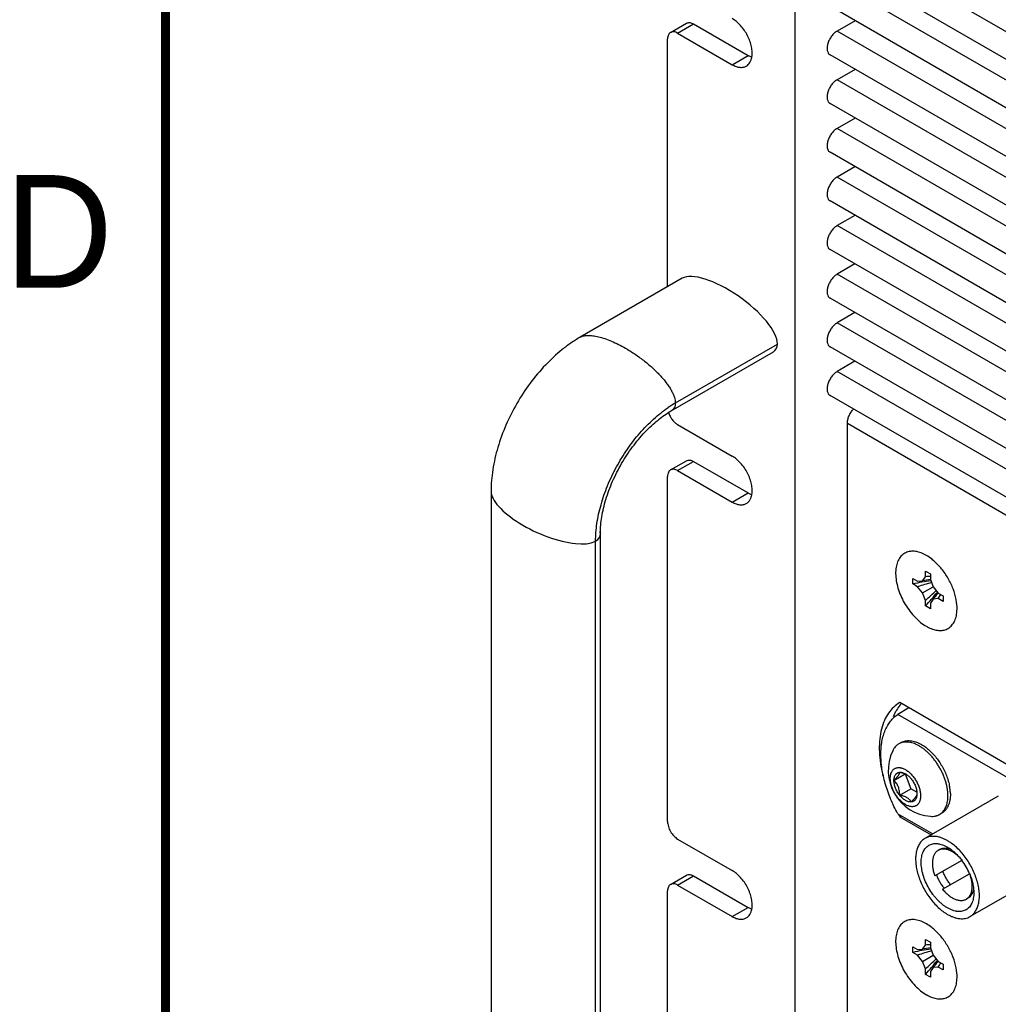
# Model space of a CAD drawing. Header units: inches. Extents: x 0 to 34, y 0 to 22.
# Tile 4 of 119: x 0.2 to 2.3, y 17.5 to 19.7. Entities that reach past the tile are written whole.
import ezdxf

# ---------------------------------------------------------------- set-up
doc = ezdxf.new("R2010")
doc.units = ezdxf.units.IN
doc.header["$LTSCALE"] = 1.87
doc.header["$MEASUREMENT"] = 0
doc.layers.get('0').update_dxf_attribs({"linetype": 'CONTINUOUS'})
doc.layers.add('02___PRT_ALL_AXES', color=7, linetype='CONTINUOUS')
doc.styles.add('TEXTSTYLE_2', font='txt')

msp = doc.modelspace()

# ---------------------------------------------------------------- linework, layer by layer
at = {"color": 7, "linetype": 'CONTINUOUS'}
for p, q in [((1.89605, 16.38531), (1.89605, 19.93696)), ((7.99945, 16.43865), (1.98904, 19.90899)), ((7.9837, 16.38647), (1.97329, 19.85681)), ((7.99945, 16.33129), (1.98904, 19.80162)), ((7.9837, 16.2787), (1.97329, 19.74903)), ((1.61973, 19.69094), (1.65509, 19.71135)), ((1.63549, 19.68938), (1.67084, 19.70979)), ((1.67084, 19.70979), (1.79176, 19.63997)), ((2.02895, 19.71689), (1.98904, 19.69385)), ((1.63549, 19.68938), (1.7564, 19.61956)), ((7.99945, 16.22351), (1.98904, 19.69385)), ((1.61321, 19.12741), (1.61321, 19.67652)), ((7.9837, 16.17092), (1.97329, 19.64126)), ((2.02895, 19.60912), (1.98904, 19.58607)), ((7.99945, 16.11574), (1.98904, 19.58607)), ((7.9837, 16.06315), (1.97329, 19.53348)), ((2.02895, 19.50135), (1.98904, 19.4783)), ((7.99945, 16.00797), (1.98904, 19.4783)), ((7.9837, 15.95497), (1.97329, 19.4253)), ((2.0286, 19.39337), (1.98904, 19.37053)), ((7.99945, 15.90019), (1.98904, 19.37053)), ((7.9837, 15.84719), (1.97329, 19.31753)), ((2.0286, 19.28559), (1.98904, 19.26275)), ((7.99945, 15.79242), (1.98904, 19.26275)), ((7.9837, 15.73942), (1.97329, 19.20975)), ((2.0286, 19.17782), (1.98904, 19.15498)), ((1.64547, 19.14604), (1.41919, 19.01539)), ((7.99945, 15.68464), (1.98904, 19.15498)), ((7.9837, 15.63165), (1.97329, 19.10198)), ((2.0286, 19.07005), (1.98904, 19.0472)), ((7.99945, 15.57687), (1.98904, 19.0472)), ((1.63036, 18.86972), (1.85663, 19.00036)), ((7.9837, 15.52387), (1.97329, 18.99421)), ((1.84698, 18.98257), (1.6207, 18.85192)), ((2.0286, 18.96227), (1.98904, 18.93943)), ((7.99945, 15.4691), (1.98904, 18.93943)), ((7.9837, 15.4161), (1.97329, 18.88643)), ((1.63549, 18.82188), (1.7564, 18.75206)), ((2.01167, 17.46774), (2.01167, 18.82472)), ((2.01167, 18.82472), (8.00196, 15.366)), ((1.61973, 18.72138), (1.65509, 18.74179)), ((1.63549, 18.71982), (1.67084, 18.74023)), ((1.67084, 18.74023), (1.79176, 18.67042)), ((1.61321, 17.94193), (1.61321, 18.70696)), ((1.63549, 18.71982), (1.7564, 18.65)), ((1.22185, 18.67386), (1.22185, 18.67357)), ((1.22203, 18.67386), (1.22203, 17.44915)), ((1.46416, 18.5808), (1.46416, 18.58106)), ((1.46434, 17.35636), (1.46434, 18.58107)), ((1.45358, 17.33882), (1.45358, 18.56353)), ((2.17861, 18.47568), (2.18501, 18.48479)), ((2.18501, 18.48479), (2.18501, 18.49704)), ((2.18501, 18.49704), (2.19562, 18.49091)), ((2.19562, 18.49091), (2.19562, 18.47867)), ((2.15691, 18.46857), (2.15691, 18.48081)), ((2.15691, 18.48081), (2.16751, 18.47469)), ((2.16751, 18.46244), (2.15691, 18.46857)), ((2.16751, 18.47469), (2.17861, 18.47568)), ((2.17861, 18.44864), (2.16751, 18.46244)), ((2.17861, 18.44864), (2.20202, 18.46216)), ((2.19562, 18.47867), (2.20203, 18.46216)), ((2.20203, 18.46216), (2.21312, 18.44835)), ((2.18501, 18.43213), (2.17861, 18.44864)), ((2.21312, 18.44835), (2.22373, 18.44223)), ((2.22373, 18.44223), (2.22373, 18.42998)), ((2.18501, 18.41988), (2.18501, 18.43213)), ((2.19562, 18.41376), (2.18501, 18.41988)), ((2.20203, 18.43512), (2.19562, 18.426)), ((2.19562, 18.426), (2.19562, 18.41376)), ((2.21312, 18.43611), (2.20203, 18.43512)), ((2.22373, 18.42998), (2.21312, 18.43611)), ((2.383, 18.0298), (2.12348, 18.17965)), ((2.13105, 18.11715), (2.12569, 18.11406)), ((2.11495, 18.03311), (2.13995, 18.04754)), ((2.14007, 18.04772), (2.13995, 18.04754)), ((2.13995, 18.04754), (2.1527, 18.01466)), ((2.12771, 18.00023), (2.1527, 18.01466)), ((2.16573, 18.00714), (2.1527, 18.01466)), ((2.2213, 17.96084), (2.21595, 17.95775)), ((2.12348, 17.9592), (2.20087, 17.91452)), ((1.63549, 17.90335), (1.7564, 17.83353)), ((2.21657, 17.88028), (2.21303, 17.87824)), ((1.61973, 17.80285), (1.65509, 17.82326)), ((1.63549, 17.80129), (1.67084, 17.8217)), ((1.67084, 17.8217), (1.79176, 17.75189)), ((1.61321, 17.49426), (1.61321, 17.78843)), ((1.63549, 17.80129), (1.7564, 17.73147)), ((2.27907, 17.77203), (2.27554, 17.76999)), ((2.18501, 17.66832), (2.18501, 17.68057)), ((2.18501, 17.68057), (2.19562, 17.67444)), ((2.15691, 17.6521), (2.15691, 17.66434)), ((2.15691, 17.66434), (2.16751, 17.65822)), ((2.16751, 17.65822), (2.17861, 17.65921)), ((2.17861, 17.65921), (2.18501, 17.66832)), ((2.19562, 17.67444), (2.19562, 17.6622)), ((2.19562, 17.6622), (2.20203, 17.64569)), ((2.16751, 17.64597), (2.15691, 17.6521)), ((2.17861, 17.63217), (2.16751, 17.64597)), ((2.17861, 17.63217), (2.20202, 17.64569)), ((2.20203, 17.64569), (2.21312, 17.63188)), ((2.18501, 17.61566), (2.17861, 17.63217)), ((2.18501, 17.60341), (2.18501, 17.61566)), ((2.20203, 17.61865), (2.19562, 17.60953)), ((2.21312, 17.61964), (2.20203, 17.61865)), ((2.21312, 17.63188), (2.22373, 17.62576)), ((2.22373, 17.61351), (2.21312, 17.61964)), ((2.22373, 17.62576), (2.22373, 17.61351)), ((2.19562, 17.59729), (2.18501, 17.60341)), ((2.19562, 17.60953), (2.19562, 17.59729))]:
    msp.add_line(p, q, dxfattribs=at)
at = {"color": 7, "linetype": 'CONTINUOUS', "const_width": 0.02}
msp.add_lwpolyline([(0.50002, 21.5), (0.50002, 0.5)], dxfattribs=at)
at = {"color": 7, "linetype": 'CONTINUOUS'}
for centre, radius, start, end in [((1.75802, 18.64929), 0.25473, 120.07797, 124.33569), ((1.66019, 18.86309), 0.04724, 196.17247, 197.96305), ((1.6522, 18.58076), 0.18803, 179.55617, 179.9087), ((2.19535, 18.32613), 0.159, 89.89282, 93.72885), ((2.27594, 17.93262), 0.54901, 98.29657, 102.52266), ((2.36484, 17.85968), 0.63424, 105.22231, 108.12682), ((2.22843, 18.21326), 0.26711, 97.046, 100.74998), ((1.76159, 18.90447), 0.63435, 311.87445, 314.77843), ((1.78033, 18.79099), 0.54908, 317.47806, 321.70349), ((1.99965, 18.60948), 0.26713, 319.25288, 322.9565), ((2.08087, 18.52439), 0.15901, 326.2751, 330.11074), ((2.14089, 18.0877), 0.03043, 108.60337, 119.97354), ((2.20414, 18.05515), 0.10181, 154.54434, 265.46546), ((2.12226, 18.02196), 0.10559, 52.14444, 53.07412), ((2.12539, 18.01278), 0.03792, 66.37531, 66.71572), ((2.12287, 18.01739), 0.03517, 57.2021, 59.9876), ((2.12612, 18.01442), 0.03613, 63.98245, 66.38415), ((2.12565, 17.99947), 0.1145, 10.0761, 10.3417), ((2.12854, 17.99997), 0.11157, 8.04169, 10.08045), ((2.13751, 18.00122), 0.10251, 3.67539, 8.05057), ((2.20072, 17.98408), 0.03042, 300.02771, 311.45394), ((2.15208, 17.77087), 0.14185, 23.01734, 36.98355), ((2.27594, 17.11615), 0.54901, 98.29657, 102.52266), ((2.36484, 17.04321), 0.63424, 105.22231, 108.12682), ((2.22843, 17.39679), 0.26711, 97.046, 100.74998), ((2.19535, 17.50966), 0.159, 89.89282, 93.72885), ((1.76159, 18.088), 0.63435, 311.87445, 314.77843), ((1.78033, 17.97452), 0.54908, 317.47806, 321.70349), ((1.99965, 17.79301), 0.26713, 319.25288, 322.9565), ((2.08087, 17.70792), 0.15901, 326.2751, 330.11074)]:
    msp.add_arc(centre, radius, start, end, dxfattribs=at)
for centre, major_axis, ratio, start_param, end_param in [((1.74615, 19.06416), (0.10682, -0.07641), 0.3693641, 0.2582947, 2.9754078), ((1.74615, 19.06416), (0.1069, -0.07616), 0.3665157, -0.1657267, 0.2554267), ((1.3431, 18.62732), (0.11958, -0.05431), 0.3694031, 3.308066, 6.5209469), ((1.3431, 18.62732), (0.11941, -0.0545), 0.3665544, -0.2554113, 0.1659306)]:
    msp.add_ellipse(centre, major_axis=major_axis, ratio=ratio, start_param=start_param, end_param=end_param, dxfattribs=at)
for points, knots in [([(1.65509, 19.71135), (1.65613, 19.71195), (1.65852, 19.71282), (1.66248, 19.71292), (1.66671, 19.71189), (1.66946, 19.71059), (1.67084, 19.70979)], [0, 0, 0, 0, 0.2177445, 0.4508847, 0.710458, 1, 1, 1, 1]), ([(1.61974, 19.69093), (1.6187, 19.69034), (1.61675, 19.6887), (1.61468, 19.68532), (1.61345, 19.68115), (1.61321, 19.67811), (1.61321, 19.67652)], [0, 0, 0, 0, 0.2177498, 0.4508923, 0.7104636, 1, 1, 1, 1]), ([(1.63549, 19.68938), (1.6341, 19.69017), (1.63135, 19.69148), (1.62713, 19.6925), (1.62316, 19.6924), (1.62077, 19.69153), (1.61974, 19.69093)], [0, 0, 0, 0, 0.289542, 0.5491153, 0.7822555, 1, 1, 1, 1]), ([(1.98904, 19.69385), (1.98675, 19.69253), (1.98335, 19.6902), (1.97935, 19.68628), (1.97654, 19.68278), (1.97399, 19.67895), (1.97104, 19.6736), (1.96825, 19.66675), (1.96661, 19.65861), (1.96678, 19.65122), (1.9686, 19.64592), (1.97104, 19.64284), (1.97251, 19.64171), (1.97329, 19.64126)], [0, 0, 0, 0, 0.1270225, 0.1958642, 0.2680622, 0.3421822, 0.4164976, 0.5610774, 0.6950401, 0.8126189, 0.9122396, 0.957009, 1, 1, 1, 1]), ([(1.98904, 19.58607), (1.98675, 19.58475), (1.98335, 19.58243), (1.97935, 19.57851), (1.97654, 19.57501), (1.97399, 19.57117), (1.97104, 19.56583), (1.96825, 19.55898), (1.96661, 19.55083), (1.96678, 19.54345), (1.9686, 19.53815), (1.97104, 19.53506), (1.97251, 19.53393), (1.97329, 19.53348)], [0, 0, 0, 0, 0.1270225, 0.1958642, 0.2680622, 0.3421822, 0.4164976, 0.5610774, 0.6950401, 0.8126189, 0.9122396, 0.957009, 1, 1, 1, 1]), ([(1.98904, 19.4783), (1.98671, 19.47696), (1.98218, 19.47347), (1.97639, 19.46688), (1.97162, 19.45912), (1.96827, 19.45084), (1.96661, 19.44267), (1.96677, 19.43528), (1.96859, 19.42997), (1.97105, 19.42689), (1.97252, 19.42576), (1.97329, 19.4253)], [0, 0, 0, 0, 0.1286796, 0.2704786, 0.4176674, 0.5621111, 0.6958317, 0.8132324, 0.9124951, 0.9570261, 1, 1, 1, 1]), ([(1.98904, 19.37053), (1.98671, 19.36918), (1.98218, 19.36569), (1.97639, 19.35911), (1.97162, 19.35135), (1.96827, 19.34306), (1.96661, 19.3349), (1.96677, 19.32751), (1.96859, 19.3222), (1.97105, 19.31912), (1.97252, 19.31799), (1.97329, 19.31753)], [0, 0, 0, 0, 0.1286796, 0.2704786, 0.4176674, 0.5621111, 0.6958317, 0.8132324, 0.9124951, 0.9570261, 1, 1, 1, 1]), ([(1.98904, 19.26275), (1.98671, 19.26141), (1.98218, 19.25792), (1.97639, 19.25133), (1.97162, 19.24357), (1.96827, 19.23529), (1.96661, 19.22713), (1.96677, 19.21973), (1.96859, 19.21442), (1.97105, 19.21135), (1.97252, 19.21022), (1.97329, 19.20976)], [0, 0, 0, 0, 0.1286796, 0.2704786, 0.4176674, 0.5621111, 0.6958317, 0.8132324, 0.9124951, 0.9570261, 1, 1, 1, 1]), ([(1.98904, 19.15498), (1.98671, 19.15363), (1.98218, 19.15015), (1.97639, 19.14356), (1.97162, 19.1358), (1.96827, 19.12751), (1.96661, 19.11935), (1.96677, 19.11196), (1.96859, 19.10665), (1.97105, 19.10357), (1.97252, 19.10244), (1.97329, 19.10198)], [0, 0, 0, 0, 0.1286796, 0.2704786, 0.4176674, 0.5621111, 0.6958317, 0.8132324, 0.9124951, 0.9570261, 1, 1, 1, 1]), ([(1.98904, 19.0472), (1.98671, 19.04586), (1.98218, 19.04237), (1.97639, 19.03579), (1.97162, 19.02803), (1.96827, 19.01974), (1.96661, 19.01158), (1.96677, 19.00418), (1.96859, 18.99887), (1.97105, 18.9958), (1.97252, 18.99467), (1.97329, 18.99421)], [0, 0, 0, 0, 0.1286796, 0.2704786, 0.4176674, 0.5621111, 0.6958317, 0.8132324, 0.9124951, 0.9570261, 1, 1, 1, 1]), ([(1.4192, 19.01539), (1.4123, 19.01141), (1.39866, 19.00275), (1.37221, 18.98299), (1.34095, 18.95393), (1.30735, 18.91378), (1.27809, 18.86917), (1.25405, 18.82154), (1.23605, 18.77237), (1.22647, 18.73078), (1.22255, 18.69798), (1.22186, 18.68183), (1.22185, 18.67386)], [0, 0, 0, 0, 0.0582709, 0.1179835, 0.2413025, 0.3693224, 0.4999522, 0.6305897, 0.7586315, 0.8819803, 0.9417084, 1, 1, 1, 1]), ([(1.4192, 19.01539), (1.42154, 19.01674), (1.42557, 19.01819), (1.43135, 19.0192), (1.43631, 19.01955), (1.4417, 19.01947), (1.44748, 19.01893), (1.45363, 19.01796), (1.46253, 19.01605), (1.47435, 19.01255), (1.48908, 19.00687), (1.50444, 18.99971), (1.5147, 18.99416), (1.51987, 18.99117)], [0, 0, 0, 0, 0.0755615, 0.1182574, 0.1646419, 0.214921, 0.269202, 0.3274495, 0.3895509, 0.5246439, 0.672974, 0.832306, 1, 1, 1, 1]), ([(1.51987, 18.99117), (1.52722, 18.98693), (1.53805, 18.9801), (1.55198, 18.97024), (1.56546, 18.95994), (1.57817, 18.94909), (1.58992, 18.93778), (1.59794, 18.92937), (1.60522, 18.921), (1.61168, 18.91275), (1.61726, 18.9047), (1.62192, 18.89693), (1.62561, 18.8895), (1.62828, 18.88249), (1.62994, 18.87595), (1.63036, 18.87171), (1.63036, 18.86972)], [0, 0, 0, 0, 0.1506275, 0.226863, 0.3028568, 0.4516059, 0.5231889, 0.5921183, 0.6578475, 0.7199329, 0.7779765, 0.8316224, 0.880613, 0.9249011, 0.964594, 1, 1, 1, 1]), ([(1.98904, 18.93943), (1.98671, 18.93808), (1.98218, 18.9346), (1.97639, 18.92801), (1.97162, 18.92025), (1.96827, 18.91197), (1.96661, 18.9038), (1.96677, 18.89641), (1.96859, 18.8911), (1.97105, 18.88802), (1.97252, 18.88689), (1.97329, 18.88643)], [0, 0, 0, 0, 0.1286796, 0.2704786, 0.4176674, 0.5621111, 0.6958317, 0.8132324, 0.9124951, 0.9570261, 1, 1, 1, 1]), ([(1.45358, 18.56353), (1.45358, 18.56996), (1.45412, 18.58311), (1.45641, 18.6031), (1.46017, 18.62362), (1.46539, 18.64449), (1.472, 18.66554), (1.48268, 18.69377), (1.49914, 18.72833), (1.52315, 18.76744), (1.55073, 18.80315), (1.58097, 18.83427), (1.60307, 18.85193), (1.61435, 18.85963)], [0, 0, 0, 0, 0.0553801, 0.1131696, 0.1730931, 0.2348909, 0.2982909, 0.3629699, 0.4946893, 0.6271467, 0.7573468, 0.8824313, 1, 1, 1, 1]), ([(1.63036, 18.86972), (1.63036, 18.86782), (1.63, 18.86417), (1.62816, 18.85911), (1.62502, 18.8549), (1.62222, 18.8528), (1.6207, 18.85193)], [0, 0, 0, 0, 0.2677683, 0.5134255, 0.7519689, 1, 1, 1, 1]), ([(2.01167, 18.82472), (2.01167, 18.8274), (2.01242, 18.83305), (2.01522, 18.84135), (2.01953, 18.84934), (2.0233, 18.85418), (2.02537, 18.85637)], [0, 0, 0, 0, 0.2288919, 0.4811151, 0.7429016, 1, 1, 1, 1]), ([(1.46417, 18.58222), (1.46421, 18.58786), (1.46482, 18.59962), (1.46716, 18.61773), (1.47099, 18.63677), (1.4763, 18.6564), (1.48304, 18.67635), (1.49391, 18.70319), (1.51055, 18.73589), (1.53454, 18.7724), (1.55744, 18.79987), (1.57692, 18.81923), (1.5915, 18.83191), (1.606, 18.84283), (1.61585, 18.84912), (1.6207, 18.85192)], [0, 0, 0, 0, 0.0523499, 0.1090436, 0.1692811, 0.2323318, 0.2975886, 0.3644754, 0.5008542, 0.6371378, 0.7689336, 0.8317634, 0.8917221, 0.9480685, 1, 1, 1, 1]), ([(1.61525, 18.84852), (1.61616, 18.84573), (1.61849, 18.84026), (1.6232, 18.83282), (1.62886, 18.82652), (1.63323, 18.82318), (1.63549, 18.82188)], [0, 0, 0, 0, 0.2582956, 0.5200504, 0.7713595, 1, 1, 1, 1]), ([(1.65509, 18.74179), (1.65613, 18.74239), (1.65852, 18.74326), (1.66248, 18.74336), (1.66671, 18.74234), (1.66946, 18.74103), (1.67084, 18.74023)], [0, 0, 0, 0, 0.2177445, 0.4508847, 0.710458, 1, 1, 1, 1]), ([(1.61974, 18.72138), (1.6187, 18.72078), (1.61675, 18.71914), (1.61468, 18.71576), (1.61345, 18.71159), (1.61321, 18.70855), (1.61321, 18.70696)], [0, 0, 0, 0, 0.2177498, 0.4508923, 0.7104636, 1, 1, 1, 1]), ([(1.63549, 18.71982), (1.6341, 18.72061), (1.63135, 18.72192), (1.62713, 18.72294), (1.62316, 18.72285), (1.62077, 18.72198), (1.61974, 18.72138)], [0, 0, 0, 0, 0.289542, 0.5491153, 0.7822555, 1, 1, 1, 1]), ([(2.12569, 18.11406), (2.12498, 18.11365), (2.12359, 18.11277), (2.12093, 18.11077), (2.11787, 18.10781), (2.11471, 18.10364), (2.11299, 18.10054), (2.11221, 18.09891)], [0, 0, 0, 0, 0.1197949, 0.2401272, 0.4842732, 0.7364882, 1, 1, 1, 1]), ([(2.13105, 18.11715), (2.13179, 18.11758), (2.1333, 18.11837), (2.13568, 18.11937), (2.13816, 18.12017), (2.14161, 18.12098), (2.14617, 18.12149), (2.15187, 18.12129), (2.15779, 18.1203), (2.16388, 18.11852), (2.17008, 18.11599), (2.17414, 18.11386), (2.17617, 18.11268)], [0, 0, 0, 0, 0.0539137, 0.1080862, 0.1627691, 0.2182027, 0.3321168, 0.4514541, 0.5773478, 0.7105398, 0.8514453, 1, 1, 1, 1]), ([(2.17082, 18.10959), (2.16907, 18.1106), (2.16559, 18.11245), (2.16029, 18.11475), (2.15506, 18.1165), (2.14993, 18.11768), (2.14495, 18.1183), (2.14014, 18.11833), (2.13554, 18.11778), (2.1326, 18.11702), (2.13119, 18.11654)], [0, 0, 0, 0, 0.1457562, 0.2850966, 0.4180035, 0.5446526, 0.6654322, 0.7809665, 0.8921223, 1, 1, 1, 1]), ([(2.23463, 17.99906), (2.23463, 18.00153), (2.23441, 18.00658), (2.23348, 18.01426), (2.23195, 18.02214), (2.22984, 18.03016), (2.22716, 18.03823), (2.22394, 18.04628), (2.22021, 18.05423), (2.21601, 18.06201), (2.21137, 18.06953), (2.20635, 18.07673), (2.20099, 18.08354), (2.19534, 18.0899), (2.18946, 18.09574), (2.1834, 18.101), (2.17722, 18.10564), (2.17296, 18.10836), (2.17082, 18.10959)], [0, 0, 0, 0, 0.0558382, 0.1141995, 0.1748141, 0.237401, 0.3016144, 0.3670745, 0.4333791, 0.5001072, 0.5668301, 0.6331194, 0.6985553, 0.7627352, 0.8252844, 0.8858648, 0.9441817, 1, 1, 1, 1]), ([(2.17617, 18.11268), (2.1778, 18.11175), (2.18103, 18.10973), (2.18414, 18.10753), (2.18569, 18.10636)], [0, 0, 0, 0, 0.4912564, 1, 1, 1, 1]), ([(2.18705, 18.10532), (2.1902, 18.10288), (2.19636, 18.09752), (2.20493, 18.08847), (2.21289, 18.07838), (2.22009, 18.06746), (2.22636, 18.05595), (2.23158, 18.04408), (2.23564, 18.0321), (2.23756, 18.02402), (2.23829, 18.02002)], [0, 0, 0, 0, 0.1176835, 0.2408285, 0.3678886, 0.4971449, 0.6267785, 0.7549551, 0.879904, 1, 1, 1, 1]), ([(2.10688, 18.03777), (2.10688, 18.03901), (2.10698, 18.04142), (2.10745, 18.04491), (2.10812, 18.04765), (2.10882, 18.0497), (2.1096, 18.05159), (2.11076, 18.05376), (2.11246, 18.05608), (2.11444, 18.05802), (2.11668, 18.05958), (2.11915, 18.06074), (2.12182, 18.06148), (2.12468, 18.0618), (2.12714, 18.06171), (2.12917, 18.06144), (2.13129, 18.06102), (2.13399, 18.06024), (2.13726, 18.0589), (2.14055, 18.05718), (2.14383, 18.05508), (2.14709, 18.05264), (2.15028, 18.04987), (2.15338, 18.04679), (2.15635, 18.04345), (2.16013, 18.03864), (2.16436, 18.03218), (2.16852, 18.02395), (2.17114, 18.01683), (2.17264, 18.01114), (2.17345, 18.00699), (2.17394, 18.00294), (2.17405, 18.00029), (2.17405, 17.99899)], [0, 0, 0, 0, 0.0309846, 0.0603821, 0.0881677, 0.1014864, 0.1144408, 0.1393353, 0.1630982, 0.1860497, 0.2085766, 0.2311036, 0.2540551, 0.2778176, 0.3027101, 0.3156648, 0.3289839, 0.3567673, 0.3861501, 0.4171409, 0.4496888, 0.4836956, 0.5190215, 0.555494, 0.5929148, 0.6310637, 0.7085691, 0.7860771, 0.8616232, 0.8980997, 0.9334321, 0.9674561, 1, 1, 1, 1]), ([(2.11495, 18.03311), (2.11592, 18.03409), (2.1178, 18.036), (2.12005, 18.03841), (2.1217, 18.04028), (2.12282, 18.04162), (2.12383, 18.0429), (2.12473, 18.04412), (2.1255, 18.04526), (2.12615, 18.04633), (2.12667, 18.04733), (2.12718, 18.04849), (2.12753, 18.04958), (2.12768, 18.05058), (2.12771, 18.05104), (2.12771, 18.05126)], [0, 0, 0, 0, 0.1828345, 0.3558946, 0.4374522, 0.5148341, 0.5873689, 0.6544526, 0.715636, 0.7709041, 0.8204222, 0.8646183, 0.9392032, 0.9709861, 1, 1, 1, 1]), ([(2.11495, 18.03311), (2.11495, 18.03435), (2.11508, 18.03675), (2.11572, 18.04017), (2.11678, 18.04323), (2.11803, 18.04547), (2.11922, 18.04701), (2.1202, 18.04802), (2.12126, 18.0489), (2.12241, 18.04965), (2.12364, 18.05027), (2.12538, 18.05091), (2.12677, 18.05118), (2.12771, 18.05126)], [0, 0, 0, 0, 0.1518159, 0.2930751, 0.4240462, 0.5460351, 0.6043853, 0.6613956, 0.717478, 0.7730871, 0.8287053, 0.884814, 1, 1, 1, 1]), ([(2.12771, 18.05126), (2.1287, 18.05135), (2.13079, 18.05132), (2.13396, 18.05071), (2.13725, 18.04955), (2.13939, 18.04846), (2.14047, 18.04784)], [0, 0, 0, 0, 0.2233764, 0.4632817, 0.7219646, 1, 1, 1, 1]), ([(2.12771, 18.05126), (2.12882, 18.05105), (2.13103, 18.05058), (2.13428, 18.04976), (2.13741, 18.0488), (2.13941, 18.04803), (2.14038, 18.04761)], [0, 0, 0, 0, 0.2582418, 0.5122669, 0.7602303, 1, 1, 1, 1]), ([(2.14047, 17.9796), (2.13934, 17.98025), (2.1371, 17.98168), (2.13384, 17.98412), (2.13065, 17.98689), (2.12647, 17.99104), (2.12162, 17.99686), (2.11657, 18.00458), (2.11241, 18.01281), (2.10979, 18.01993), (2.10829, 18.02562), (2.10748, 18.02977), (2.10699, 18.03382), (2.10688, 18.03647), (2.10688, 18.03777)], [0, 0, 0, 0, 0.0558368, 0.114197, 0.174806, 0.2373853, 0.3669892, 0.4999707, 0.6329563, 0.7625739, 0.8251595, 0.8857804, 0.9441576, 1, 1, 1, 1]), ([(2.12771, 18.00023), (2.12771, 18.0018), (2.12762, 18.00494), (2.12714, 18.00962), (2.12624, 18.01423), (2.12485, 18.01865), (2.12293, 18.02279), (2.12059, 18.02658), (2.11791, 18.03002), (2.11595, 18.03211), (2.11495, 18.03311)], [0, 0, 0, 0, 0.1294536, 0.2590302, 0.3881646, 0.5159256, 0.6412659, 0.7636236, 0.8830544, 1, 1, 1, 1]), ([(2.12771, 18.00023), (2.12673, 18.00144), (2.12487, 18.00396), (2.12237, 18.00793), (2.12018, 18.01209), (2.11832, 18.01635), (2.11685, 18.02065), (2.11577, 18.02491), (2.11511, 18.02906), (2.11495, 18.03179), (2.11495, 18.03311)], [0, 0, 0, 0, 0.1298319, 0.2612002, 0.3925288, 0.5223799, 0.6492982, 0.7719383, 0.8891762, 1, 1, 1, 1]), ([(2.14192, 18.04695), (2.14294, 18.0463), (2.14496, 18.04486), (2.14784, 18.04239), (2.15063, 18.03961), (2.15237, 18.03758), (2.15322, 18.03653)], [0, 0, 0, 0, 0.2349126, 0.4810031, 0.7367524, 1, 1, 1, 1]), ([(2.15322, 18.03653), (2.1542, 18.03532), (2.15606, 18.0328), (2.15856, 18.02882), (2.16075, 18.02467), (2.16261, 18.02041), (2.16408, 18.01611), (2.16516, 18.01185), (2.16582, 18.0077), (2.16598, 18.00497), (2.16598, 18.00365)], [0, 0, 0, 0, 0.1298319, 0.2612002, 0.3925288, 0.5223799, 0.6492982, 0.7719383, 0.8891762, 1, 1, 1, 1]), ([(2.23981, 18.0078), (2.23998, 18.00513), (2.24009, 17.99993), (2.23952, 17.99237), (2.23822, 17.98533), (2.2362, 17.9789), (2.2339, 17.97405), (2.23172, 17.97057), (2.22994, 17.96819), (2.22801, 17.96602), (2.22592, 17.96406), (2.22369, 17.96232), (2.22211, 17.96131), (2.2213, 17.96084)], [0, 0, 0, 0, 0.1507842, 0.2934405, 0.4278058, 0.5541021, 0.6730067, 0.7300828, 0.785798, 0.8403813, 0.8940878, 0.9471955, 1, 1, 1, 1]), ([(2.14047, 17.98892), (2.13932, 17.98958), (2.13703, 17.99108), (2.13377, 17.99373), (2.13062, 17.99679), (2.12866, 17.99905), (2.12771, 18.00023)], [0, 0, 0, 0, 0.2320406, 0.4774813, 0.7343121, 1, 1, 1, 1]), ([(2.14388, 17.99484), (2.14273, 17.9955), (2.14027, 17.99671), (2.13631, 17.99815), (2.13209, 17.99932), (2.12918, 17.99995), (2.12771, 18.00023)], [0, 0, 0, 0, 0.2327823, 0.4796209, 0.7365587, 1, 1, 1, 1]), ([(2.17405, 17.99899), (2.17405, 17.99775), (2.17395, 17.99534), (2.17348, 17.99184), (2.17281, 17.9891), (2.17211, 17.98706), (2.17133, 17.98517), (2.17017, 17.98299), (2.16847, 17.98068), (2.16649, 17.97874), (2.16425, 17.97718), (2.16178, 17.97602), (2.15911, 17.97528), (2.15625, 17.97496), (2.15379, 17.97505), (2.15176, 17.97532), (2.14964, 17.97573), (2.14694, 17.97652), (2.14368, 17.97786), (2.14154, 17.97898), (2.14047, 17.9796)], [0, 0, 0, 0, 0.0742849, 0.144759, 0.2113678, 0.2432963, 0.2743517, 0.3340299, 0.3909952, 0.4460155, 0.500018, 0.5540206, 0.6090411, 0.6660065, 0.7256825, 0.7567383, 0.7886661, 0.8552664, 0.9257206, 1, 1, 1, 1]), ([(2.15322, 17.9855), (2.15223, 17.98541), (2.15015, 17.98544), (2.14697, 17.98605), (2.14369, 17.98721), (2.14154, 17.9883), (2.14047, 17.98892)], [0, 0, 0, 0, 0.2233764, 0.4632817, 0.7219646, 1, 1, 1, 1]), ([(2.15322, 17.9855), (2.15272, 17.98638), (2.15158, 17.98812), (2.14951, 17.9906), (2.14694, 17.9929), (2.14495, 17.99422), (2.14388, 17.99484)], [0, 0, 0, 0, 0.2274782, 0.4668757, 0.7230705, 1, 1, 1, 1]), ([(2.16598, 18.00365), (2.16598, 18.00319), (2.1659, 18.00246), (2.16564, 18.00147), (2.16534, 18.00063), (2.16494, 17.99971), (2.16442, 17.99872), (2.16377, 17.99765), (2.163, 17.9965), (2.16211, 17.99529), (2.16109, 17.99401), (2.15997, 17.99267), (2.15832, 17.99079), (2.15608, 17.98838), (2.1542, 17.98647), (2.15322, 17.9855)], [0, 0, 0, 0, 0.0608382, 0.0961657, 0.1355984, 0.1797605, 0.2292107, 0.2844128, 0.3455438, 0.4125808, 0.4850623, 0.5623946, 0.6439297, 0.817073, 1, 1, 1, 1]), ([(2.16598, 18.00365), (2.16598, 18.00241), (2.16585, 18.00001), (2.16521, 17.99658), (2.16415, 17.99353), (2.1629, 17.99129), (2.16171, 17.98975), (2.16073, 17.98874), (2.15967, 17.98786), (2.15852, 17.98711), (2.1573, 17.98649), (2.15555, 17.98585), (2.15416, 17.98558), (2.15322, 17.9855)], [0, 0, 0, 0, 0.1518159, 0.2930751, 0.4240462, 0.5460351, 0.6043853, 0.6613956, 0.717478, 0.7730871, 0.8287053, 0.884814, 1, 1, 1, 1]), ([(2.22086, 17.96128), (2.22198, 17.96227), (2.2241, 17.96443), (2.22687, 17.96814), (2.22925, 17.97232), (2.2312, 17.97694), (2.23274, 17.98197), (2.23384, 17.98737), (2.23449, 17.99311), (2.23463, 17.99705), (2.23463, 17.99906)], [0, 0, 0, 0, 0.1078546, 0.2190023, 0.334541, 0.4553351, 0.581991, 0.714908, 0.8542853, 1, 1, 1, 1]), ([(1.61321, 17.94193), (1.61321, 17.94017), (1.61354, 17.9365), (1.61528, 17.92898), (1.61935, 17.91975), (1.62531, 17.91161), (1.63095, 17.90634), (1.63396, 17.90423), (1.63549, 17.90335)], [0, 0, 0, 0, 0.1141706, 0.2375596, 0.4999939, 0.7624316, 0.8858244, 1, 1, 1, 1]), ([(2.1961, 17.95365), (2.1979, 17.95351), (2.20144, 17.95345), (2.2058, 17.954), (2.20911, 17.95481), (2.21149, 17.9556), (2.21377, 17.95657), (2.21523, 17.95734), (2.21595, 17.95775)], [0, 0, 0, 0, 0.2633966, 0.515547, 0.6384768, 0.7598602, 0.880194, 1, 1, 1, 1]), ([(2.17534, 17.85167), (2.17534, 17.85382), (2.17552, 17.85801), (2.17634, 17.86407), (2.1775, 17.86883), (2.17872, 17.87238), (2.18007, 17.87566), (2.18208, 17.87944), (2.18504, 17.88346), (2.18848, 17.88684), (2.19236, 17.88955), (2.19665, 17.89156), (2.2013, 17.89284), (2.20625, 17.8934), (2.21053, 17.89325), (2.21405, 17.89278), (2.21773, 17.89206), (2.22243, 17.89069), (2.2281, 17.88837), (2.23181, 17.88642), (2.23367, 17.88535)], [0, 0, 0, 0, 0.0742727, 0.1447452, 0.2113526, 0.2432794, 0.2743329, 0.3340096, 0.3909757, 0.445997, 0.4999999, 0.554003, 0.6090246, 0.6659896, 0.7256654, 0.7567209, 0.788652, 0.855259, 0.9257026, 1, 1, 1, 1]), ([(2.23367, 17.88535), (2.23656, 17.88368), (2.24231, 17.87986), (2.25046, 17.87305), (2.25827, 17.86513), (2.26308, 17.85928), (2.26539, 17.85621)], [0, 0, 0, 0, 0.2310548, 0.4764719, 0.7338012, 1, 1, 1, 1]), ([(2.29202, 17.78431), (2.29202, 17.78216), (2.29184, 17.77797), (2.29102, 17.7719), (2.28985, 17.76714), (2.28864, 17.7636), (2.28729, 17.76032), (2.28527, 17.75653), (2.28232, 17.75252), (2.27888, 17.74914), (2.275, 17.74643), (2.27071, 17.74442), (2.26606, 17.74313), (2.2611, 17.74258), (2.25682, 17.74273), (2.2533, 17.7432), (2.24962, 17.74392), (2.24492, 17.74529), (2.23925, 17.74761), (2.23354, 17.7506), (2.22783, 17.75424), (2.22217, 17.75849), (2.21663, 17.7633), (2.21125, 17.76864), (2.20609, 17.77445), (2.19952, 17.78279), (2.19217, 17.79403), (2.18495, 17.80832), (2.1804, 17.82069), (2.17779, 17.83057), (2.17639, 17.83778), (2.17554, 17.8448), (2.17534, 17.84942), (2.17534, 17.85167)], [0, 0, 0, 0, 0.0309816, 0.060378, 0.0881619, 0.1014795, 0.1144328, 0.1393257, 0.1630878, 0.1860388, 0.2085652, 0.2310918, 0.2540436, 0.2778063, 0.3026999, 0.3156548, 0.3289749, 0.3567603, 0.3861461, 0.4171396, 0.449692, 0.4837025, 0.5190326, 0.5555088, 0.5929325, 0.6310838, 0.7085905, 0.7860963, 0.8616367, 0.8981091, 0.9334382, 0.9674595, 1, 1, 1, 1]), ([(1.65509, 17.82326), (1.65613, 17.82386), (1.65852, 17.82473), (1.66248, 17.82483), (1.66671, 17.82381), (1.66946, 17.8225), (1.67084, 17.8217)], [0, 0, 0, 0, 0.2177445, 0.4508847, 0.710458, 1, 1, 1, 1]), ([(2.28264, 17.82634), (2.28414, 17.8228), (2.2868, 17.81571), (2.28976, 17.80499), (2.29157, 17.79453), (2.29202, 17.78764), (2.29202, 17.78431)], [0, 0, 0, 0, 0.2662029, 0.5235167, 0.7689639, 1, 1, 1, 1]), ([(1.61974, 17.80285), (1.6187, 17.80225), (1.61675, 17.80062), (1.61468, 17.79723), (1.61345, 17.79306), (1.61321, 17.79002), (1.61321, 17.78843)], [0, 0, 0, 0, 0.2177498, 0.4508923, 0.7104636, 1, 1, 1, 1]), ([(1.63549, 17.80129), (1.6341, 17.80209), (1.63135, 17.80339), (1.62713, 17.80442), (1.62316, 17.80432), (1.62077, 17.80345), (1.61974, 17.80285)], [0, 0, 0, 0, 0.289542, 0.5491153, 0.7822555, 1, 1, 1, 1])]:
    msp.add_open_spline(points, degree=3, knots=knots, dxfattribs=at)
for points in [[(2.19566, 18.47835), (2.19569, 18.47835), (2.19572, 18.47836), (2.19574, 18.47836)], [(2.21287, 18.44855), (2.21288, 18.44858), (2.2129, 18.4486), (2.21291, 18.44862)], [(2.19566, 17.66188), (2.19569, 17.66188), (2.19572, 17.66189), (2.19574, 17.66189)], [(2.21287, 17.63208), (2.21288, 17.63211), (2.2129, 17.63213), (2.21291, 17.63215)]]:
    msp.add_open_spline(points, degree=3, dxfattribs=at)
at = {"layer": '02___PRT_ALL_AXES', "color": 7, "linetype": 'CONTINUOUS'}
for p, q in [((1.7564, 19.61956), (1.79176, 19.63997)), ((1.7564, 18.65), (1.79176, 18.67042)), ((2.18678, 18.53194), (2.1784, 18.53616)), ((2.39361, 18.05225), (2.12809, 18.20556)), ((2.14823, 18.19394), (2.12348, 18.17965)), ((2.34631, 17.99849), (2.18368, 17.90459)), ((2.12809, 17.95246), (2.13162, 17.9545)), ((2.12809, 17.95246), (2.19733, 17.91248)), ((2.26529, 17.85609), (2.20565, 17.82166)), ((2.22284, 17.79188), (2.28249, 17.82631)), ((2.44101, 17.82223), (2.28368, 17.73139)), ((1.7564, 17.73147), (1.79176, 17.75189)), ((2.18678, 17.71547), (2.1784, 17.71969))]:
    msp.add_line(p, q, dxfattribs=at)
for centre, radius, start, end in [((2.17895, 18.41333), 0.07587, 353.46042, 354.36794), ((2.23046, 18.45039), 0.08733, 239.99181, 241.77496), ((2.21277, 18.135), 0.10682, 153.57249, 158.4844), ((2.2039, 18.13946), 0.0969, 149.19324, 153.59862), ((2.38248, 18.11663), 0.30088, 192.5344, 194.48127), ((2.45276, 18.14071), 0.3753, 209.14727, 210.10615), ((2.17895, 17.59686), 0.07587, 353.46042, 354.36794), ((2.23046, 17.63392), 0.08733, 239.99181, 241.77496)]:
    msp.add_arc(centre, radius, start, end, dxfattribs=at)
for points, knots in [([(1.79991, 19.63655), (1.80051, 19.64008), (1.80088, 19.64769), (1.79933, 19.65947), (1.79582, 19.67176), (1.7905, 19.68399), (1.7836, 19.69561), (1.77545, 19.70607), (1.76643, 19.7149), (1.75978, 19.71967), (1.7564, 19.72162)], [0, 0, 0, 0, 0.107071, 0.225868, 0.3539977, 0.4879632, 0.6236569, 0.7567666, 0.883383, 1, 1, 1, 1]), ([(1.7564, 19.61956), (1.75914, 19.61798), (1.7646, 19.61538), (1.77298, 19.61335), (1.77967, 19.61353), (1.78445, 19.61486), (1.78663, 19.61587), (1.78765, 19.61647)], [0, 0, 0, 0, 0.2894236, 0.5486926, 0.7816427, 0.8918303, 1, 1, 1, 1]), ([(1.78765, 19.61647), (1.78925, 19.61739), (1.79227, 19.61972), (1.79586, 19.62439), (1.79849, 19.6301), (1.79954, 19.63433), (1.79991, 19.63655)], [0, 0, 0, 0, 0.2276774, 0.4653915, 0.7211685, 1, 1, 1, 1]), ([(1.79176, 19.63997), (1.79242, 19.63959), (1.79502, 19.63816), (1.79774, 19.63693), (1.79981, 19.63618)], [0, 0, 0, 0, 0.258887, 1, 1, 1, 1]), ([(1.79991, 18.66699), (1.80051, 18.67052), (1.80088, 18.67813), (1.79933, 18.68992), (1.79582, 18.70221), (1.7905, 18.71444), (1.7836, 18.72605), (1.77545, 18.73652), (1.76643, 18.74535), (1.75978, 18.75011), (1.7564, 18.75206)], [0, 0, 0, 0, 0.107071, 0.225868, 0.3539977, 0.4879632, 0.6236569, 0.7567666, 0.883383, 1, 1, 1, 1]), ([(1.78765, 18.64691), (1.78925, 18.64783), (1.79227, 18.65016), (1.79586, 18.65483), (1.79849, 18.66054), (1.79954, 18.66477), (1.79991, 18.66699)], [0, 0, 0, 0, 0.2276774, 0.4653915, 0.7211685, 1, 1, 1, 1]), ([(1.79176, 18.67042), (1.79242, 18.67003), (1.79502, 18.6686), (1.79774, 18.66737), (1.79981, 18.66662)], [0, 0, 0, 0, 0.258887, 1, 1, 1, 1]), ([(1.7564, 18.65), (1.75914, 18.64842), (1.7646, 18.64583), (1.77298, 18.64379), (1.77967, 18.64397), (1.78445, 18.6453), (1.78663, 18.64632), (1.78765, 18.64691)], [0, 0, 0, 0, 0.2894236, 0.5486926, 0.7816427, 0.8918303, 1, 1, 1, 1]), ([(2.1784, 18.53618), (2.17437, 18.53793), (2.16641, 18.54059), (2.1544, 18.54172), (2.14339, 18.53959), (2.13393, 18.53416), (2.12655, 18.52573), (2.12148, 18.51481), (2.11879, 18.50184), (2.11849, 18.48725), (2.12057, 18.47152), (2.1265, 18.44935), (2.13658, 18.42775), (2.14993, 18.40802), (2.16126, 18.39474), (2.17348, 18.3835), (2.18232, 18.37735), (2.18678, 18.37477)], [0, 0, 0, 0, 0.0565013, 0.1072077, 0.1536926, 0.1986168, 0.2450669, 0.2956735, 0.3520027, 0.4144893, 0.4827271, 0.5556639, 0.7093162, 0.7867072, 0.861999, 0.9336097, 1, 1, 1, 1]), ([(2.2035, 18.51988), (2.20215, 18.52106), (2.19686, 18.52545), (2.19119, 18.5294), (2.18678, 18.53194)], [0, 0, 0, 0, 0.2603586, 1, 1, 1, 1]), ([(2.25287, 18.43394), (2.25135, 18.44198), (2.24661, 18.45818), (2.23565, 18.48116), (2.2213, 18.50223), (2.20968, 18.5145), (2.2035, 18.51988)], [0, 0, 0, 0, 0.2436513, 0.4996442, 0.7557587, 1, 1, 1, 1]), ([(2.25445, 18.40588), (2.25466, 18.40808), (2.25518, 18.41746), (2.25421, 18.42689), (2.25287, 18.43394)], [0, 0, 0, 0, 0.234873, 1, 1, 1, 1]), ([(2.23071, 18.36797), (2.23391, 18.36925), (2.24007, 18.37294), (2.24725, 18.38138), (2.25218, 18.39225), (2.25383, 18.40038), (2.25432, 18.40469)], [0, 0, 0, 0, 0.2260186, 0.4604119, 0.7159042, 1, 1, 1, 1]), ([(2.18916, 18.37345), (2.19276, 18.37151), (2.19994, 18.36829), (2.2109, 18.36555), (2.22128, 18.36526), (2.22777, 18.3668), (2.23071, 18.36797)], [0, 0, 0, 0, 0.2846022, 0.5438661, 0.7799765, 1, 1, 1, 1]), ([(2.12809, 18.20556), (2.12317, 18.20276), (2.1138, 18.19583), (2.10217, 18.18224), (2.0931, 18.16567), (2.08668, 18.14648), (2.08299, 18.12502), (2.08206, 18.10165), (2.0839, 18.07678), (2.08687, 18.05991), (2.08877, 18.05133)], [0, 0, 0, 0, 0.1001389, 0.2038395, 0.3138106, 0.4321205, 0.5599631, 0.6975873, 0.8446019, 1, 1, 1, 1]), ([(2.13226, 18.20442), (2.13117, 18.20329), (2.12688, 18.19852), (2.12315, 18.19325), (2.12067, 18.18909)], [0, 0, 0, 0, 0.2448276, 1, 1, 1, 1]), ([(2.12348, 17.9592), (2.12051, 17.96461), (2.11489, 17.97554), (2.1074, 17.99227), (2.10095, 18.00916), (2.09559, 18.02606), (2.09136, 18.04281), (2.08831, 18.05929), (2.08645, 18.07533), (2.08581, 18.09082), (2.0864, 18.1056), (2.0882, 18.11957), (2.09121, 18.13259), (2.0954, 18.14456), (2.10075, 18.15536), (2.10722, 18.16491), (2.11476, 18.17311), (2.12049, 18.17765), (2.12348, 18.17965)], [0, 0, 0, 0, 0.0775828, 0.1545569, 0.2304446, 0.3048483, 0.3773742, 0.4476672, 0.5154215, 0.5803884, 0.6423906, 0.7013342, 0.7572257, 0.8101897, 0.8604805, 0.9084946, 0.9547862, 1, 1, 1, 1]), ([(2.18368, 17.90459), (2.18245, 17.90388), (2.18007, 17.90229), (2.1768, 17.89946), (2.17384, 17.89618), (2.17122, 17.89248), (2.16893, 17.88838), (2.167, 17.8839), (2.16544, 17.87906), (2.16424, 17.8739), (2.16342, 17.86843), (2.16283, 17.86064), (2.16309, 17.85032), (2.16491, 17.83748), (2.16819, 17.82423), (2.17288, 17.81084), (2.17886, 17.79761), (2.186, 17.78482), (2.19417, 17.77273), (2.20318, 17.76161), (2.21284, 17.75169), (2.22139, 17.7445), (2.22839, 17.73955), (2.23191, 17.73736), (2.23368, 17.73634)], [0, 0, 0, 0, 0.0213278, 0.042884, 0.064885, 0.0875252, 0.1109704, 0.1353521, 0.1607709, 0.1872911, 0.2149501, 0.2437556, 0.3046924, 0.3697684, 0.4383534, 0.5096275, 0.5826396, 0.656359, 0.7297236, 0.8016895, 0.8712676, 0.9376029, 0.9693431, 1, 1, 1, 1]), ([(2.23368, 17.89964), (2.23142, 17.90094), (2.22692, 17.90329), (2.22005, 17.90611), (2.21331, 17.90807), (2.20675, 17.90917), (2.20043, 17.90939), (2.19443, 17.90872), (2.1888, 17.90717), (2.18532, 17.90554), (2.18368, 17.90459)], [0, 0, 0, 0, 0.1485575, 0.2895137, 0.4227381, 0.5486458, 0.668006, 0.7819435, 0.8919904, 1, 1, 1, 1]), ([(2.28368, 17.73139), (2.28491, 17.7321), (2.28729, 17.73368), (2.29056, 17.73652), (2.29352, 17.7398), (2.29614, 17.7435), (2.29842, 17.7476), (2.30035, 17.75208), (2.30192, 17.75692), (2.30312, 17.76208), (2.30393, 17.76754), (2.30453, 17.77534), (2.30427, 17.78566), (2.30245, 17.7985), (2.29916, 17.81175), (2.29448, 17.82513), (2.2885, 17.83836), (2.28135, 17.85116), (2.27319, 17.86324), (2.26418, 17.87437), (2.25452, 17.88428), (2.24597, 17.89148), (2.23897, 17.89642), (2.23544, 17.89862), (2.23368, 17.89964)], [0, 0, 0, 0, 0.0213278, 0.042884, 0.064885, 0.0875252, 0.1109704, 0.1353521, 0.1607709, 0.1872911, 0.2149501, 0.2437556, 0.3046924, 0.3697684, 0.4383534, 0.5096275, 0.5826396, 0.656359, 0.7297236, 0.8016895, 0.8712676, 0.9376029, 0.9693431, 1, 1, 1, 1]), ([(2.21303, 17.87824), (2.21219, 17.87775), (2.21056, 17.87665), (2.20835, 17.87466), (2.20638, 17.87234), (2.20466, 17.86971), (2.2032, 17.86677), (2.20157, 17.8624), (2.20029, 17.85626), (2.19992, 17.84827), (2.20069, 17.83966), (2.20258, 17.83067), (2.20451, 17.82467), (2.20565, 17.82166)], [0, 0, 0, 0, 0.0474377, 0.0954846, 0.144713, 0.1956246, 0.2486325, 0.3040535, 0.4227889, 0.5526693, 0.6931836, 0.8429844, 1, 1, 1, 1]), ([(2.26293, 17.85961), (2.26093, 17.86184), (2.25683, 17.866), (2.25027, 17.87142), (2.24356, 17.87575), (2.23685, 17.87891), (2.23029, 17.88081), (2.22496, 17.8813), (2.22096, 17.88098), (2.21815, 17.88042), (2.21549, 17.87952), (2.21383, 17.8787), (2.21303, 17.87824)], [0, 0, 0, 0, 0.1568591, 0.3058881, 0.4455139, 0.574688, 0.6931932, 0.8018834, 0.8532466, 0.9030666, 0.9518101, 1, 1, 1, 1]), ([(2.21657, 17.88028), (2.2174, 17.88076), (2.21915, 17.88161), (2.22194, 17.88253), (2.22489, 17.88308), (2.22799, 17.88327), (2.23121, 17.88309), (2.23574, 17.88236), (2.23911, 17.88128), (2.24133, 17.88038)], [0, 0, 0, 0, 0.1124431, 0.2262941, 0.342881, 0.4633658, 0.5887181, 0.7196779, 1, 1, 1, 1]), ([(1.79991, 17.74846), (1.80051, 17.75199), (1.80088, 17.7596), (1.79933, 17.77139), (1.79582, 17.78368), (1.7905, 17.79591), (1.7836, 17.80752), (1.77545, 17.81799), (1.76643, 17.82682), (1.75978, 17.83158), (1.7564, 17.83353)], [0, 0, 0, 0, 0.107071, 0.225868, 0.3539977, 0.4879632, 0.6236569, 0.7567666, 0.883383, 1, 1, 1, 1]), ([(2.24051, 17.80209), (2.2387, 17.8043), (2.23524, 17.8089), (2.23061, 17.81622), (2.22659, 17.82389), (2.22433, 17.82919), (2.22332, 17.83186)], [0, 0, 0, 0, 0.2483495, 0.5000022, 0.7516539, 1, 1, 1, 1]), ([(2.20918, 17.8237), (2.21019, 17.82102), (2.21245, 17.81572), (2.21647, 17.80806), (2.2211, 17.80074), (2.22456, 17.79613), (2.22637, 17.79392)], [0, 0, 0, 0, 0.2483461, 0.4999978, 0.7516505, 1, 1, 1, 1]), ([(2.27554, 17.76999), (2.27633, 17.77045), (2.27787, 17.77148), (2.27998, 17.77333), (2.28188, 17.77548), (2.28415, 17.77878), (2.28639, 17.78365), (2.28802, 17.79028), (2.28864, 17.79766), (2.28824, 17.80564), (2.28684, 17.81403), (2.28528, 17.81967), (2.28435, 17.82251)], [0, 0, 0, 0, 0.0481906, 0.0969347, 0.1467553, 0.1981188, 0.3068095, 0.4253144, 0.5544878, 0.6941127, 0.8431411, 1, 1, 1, 1]), ([(2.22284, 17.79188), (2.22488, 17.78939), (2.22911, 17.78472), (2.23595, 17.77858), (2.24302, 17.77361), (2.25013, 17.76993), (2.25609, 17.76798), (2.26069, 17.7672), (2.26396, 17.767), (2.2671, 17.76717), (2.2701, 17.76772), (2.27293, 17.76864), (2.27469, 17.7695), (2.27554, 17.76999)], [0, 0, 0, 0, 0.1570157, 0.3068172, 0.4473327, 0.5772142, 0.69595, 0.7513709, 0.8043785, 0.8552896, 0.9045172, 0.9525632, 1, 1, 1, 1]), ([(2.29149, 17.79308), (2.29115, 17.79075), (2.29015, 17.78632), (2.28791, 17.78121), (2.28559, 17.77775), (2.28365, 17.7755), (2.28149, 17.77357), (2.27989, 17.7725), (2.27907, 17.77203)], [0, 0, 0, 0, 0.2799878, 0.5358661, 0.6564605, 0.773221, 0.8873015, 1, 1, 1, 1]), ([(1.78765, 17.72838), (1.78925, 17.7293), (1.79227, 17.73163), (1.79586, 17.7363), (1.79849, 17.74202), (1.79954, 17.74624), (1.79991, 17.74846)], [0, 0, 0, 0, 0.2276774, 0.4653915, 0.7211685, 1, 1, 1, 1]), ([(1.79176, 17.75189), (1.79242, 17.7515), (1.79502, 17.75007), (1.79774, 17.74885), (1.79981, 17.74809)], [0, 0, 0, 0, 0.258887, 1, 1, 1, 1]), ([(1.7564, 17.73147), (1.75914, 17.72989), (1.7646, 17.7273), (1.77298, 17.72527), (1.77967, 17.72544), (1.78445, 17.72677), (1.78663, 17.72779), (1.78765, 17.72838)], [0, 0, 0, 0, 0.2894236, 0.5486926, 0.7816427, 0.8918303, 1, 1, 1, 1]), ([(2.1784, 17.71971), (2.17437, 17.72146), (2.16641, 17.72412), (2.1544, 17.72525), (2.14339, 17.72311), (2.13393, 17.71769), (2.12655, 17.70926), (2.12148, 17.69834), (2.11879, 17.68537), (2.11849, 17.67078), (2.12057, 17.65505), (2.1265, 17.63288), (2.13658, 17.61128), (2.14993, 17.59155), (2.16126, 17.57827), (2.17348, 17.56703), (2.18232, 17.56088), (2.18678, 17.5583)], [0, 0, 0, 0, 0.0565013, 0.1072077, 0.1536926, 0.1986168, 0.2450669, 0.2956735, 0.3520027, 0.4144893, 0.4827271, 0.5556639, 0.7093162, 0.7867072, 0.861999, 0.9336097, 1, 1, 1, 1]), ([(2.23368, 17.73634), (2.23593, 17.73504), (2.24044, 17.73268), (2.24731, 17.72987), (2.25405, 17.7279), (2.26061, 17.7268), (2.26692, 17.72658), (2.27293, 17.72725), (2.27856, 17.72881), (2.28204, 17.73044), (2.28368, 17.73139)], [0, 0, 0, 0, 0.1485575, 0.2895137, 0.4227381, 0.5486458, 0.668006, 0.7819435, 0.8919904, 1, 1, 1, 1]), ([(2.2035, 17.70341), (2.20215, 17.70459), (2.19686, 17.70898), (2.19119, 17.71293), (2.18678, 17.71547)], [0, 0, 0, 0, 0.2603586, 1, 1, 1, 1]), ([(2.25287, 17.61747), (2.25135, 17.62551), (2.24661, 17.64171), (2.23565, 17.66469), (2.2213, 17.68576), (2.20968, 17.69803), (2.2035, 17.70341)], [0, 0, 0, 0, 0.2436513, 0.4996442, 0.7557587, 1, 1, 1, 1]), ([(2.25445, 17.58941), (2.25466, 17.59161), (2.25518, 17.60099), (2.25421, 17.61042), (2.25287, 17.61747)], [0, 0, 0, 0, 0.234873, 1, 1, 1, 1]), ([(2.23071, 17.5515), (2.23391, 17.55278), (2.24007, 17.55647), (2.24725, 17.56491), (2.25218, 17.57578), (2.25383, 17.58391), (2.25432, 17.58822)], [0, 0, 0, 0, 0.2260186, 0.4604119, 0.7159042, 1, 1, 1, 1]), ([(2.18916, 17.55698), (2.19276, 17.55504), (2.19994, 17.55182), (2.2109, 17.54908), (2.22128, 17.54879), (2.22777, 17.55033), (2.23071, 17.5515)], [0, 0, 0, 0, 0.2846022, 0.5438661, 0.7799765, 1, 1, 1, 1])]:
    msp.add_open_spline(points, degree=3, knots=knots, dxfattribs=at)

# ---------------------------------------------------------------- texts
at = {"color": 2, "linetype": 'CONTINUOUS', "insert": (0.14243, 19.375), "char_height": 0.25, "width": 0.25, "attachment_point": 1, "line_spacing_factor": 0.9, "style": 'TEXTSTYLE_2'}
msp.add_mtext('D', dxfattribs=at)

doc.saveas('drawing.dxf')
